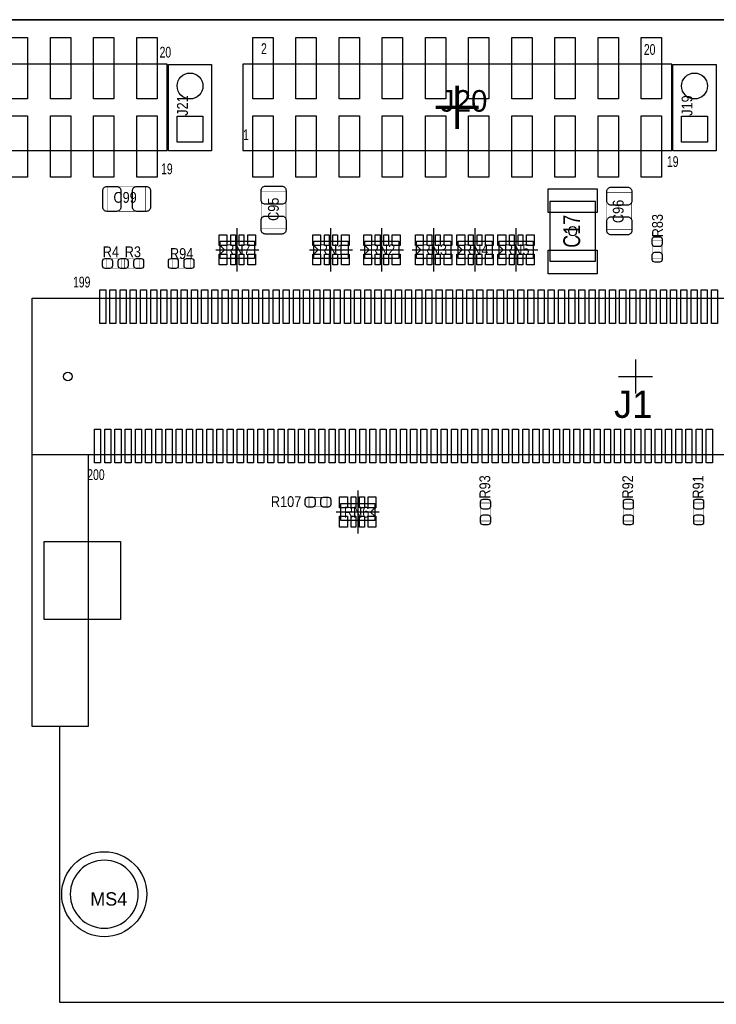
# Model space of a CAD drawing. Extents: x -1 to 170, y -5 to 90.
# Tile 4 of 9: x 58 to 99, y 32 to 90. Entities that reach past the tile are written whole.
import ezdxf
from ezdxf.enums import TextEntityAlignment as Align

# ---------------------------------------------------------------- set-up
doc = ezdxf.new("R2010")
doc.units = 0
for name, color, linetype in [('BG_OUTLINE', 3, 'CONTINUOUS'), ('PG_ASSEMBLY_TOP', 140, 'CONTINUOUS'), ('PG_BODY_CENTER', 211, 'CONTINUOUS'), ('PIN_BOTTOM', 2, 'CONTINUOUS'), ('PIN_TOP', 160, 'CONTINUOUS'), ('RD_ASSEMBLY_TOP', 140, 'CONTINUOUS')]:
    doc.layers.add(name, color=color, linetype=linetype)

msp = doc.modelspace()

# ---------------------------------------------------------------- linework, layer by layer
at = {"layer": 'BG_OUTLINE'}
msp.add_lwpolyline([(169.926, 89.662), (0, 89.662)], dxfattribs=at)
msp.add_lwpolyline([(169.926, 89.662), (0, 89.662)], dxfattribs=at)
msp.add_lwpolyline([(0, 89.662), (169.926, 89.662), (169.926, 78.882748), (164.405818, 78.882748), (164.406072, 78.882748, 0.414139), (163.40582, 77.88275), (163.40582, 77.125068, 0.414205), (164.405818, 76.12507), (164.405564, 76.124816), (169.926, 76.12507), (169.926, 50.868072), (164.405818, 50.868072, 0.414212), (163.40582, 49.868074), (163.40582, 49.110392, 0.414205), (164.405818, 48.110394), (169.926, 48.110394), (169.926, 0), (0, 0)], format="xyb", dxfattribs=at)
at = {"layer": 'PG_ASSEMBLY_TOP'}
for points in [[(41.514776, 81.9658), (66.762376, 81.9658), (66.762376, 87.0458), (41.514776, 87.0458), (41.514776, 81.9658)], [(71.207376, 81.9658), (96.454976, 81.9658), (96.454976, 87.0458), (71.207376, 87.0458), (71.207376, 81.9658)], [(69.8881, 76.6318), (71.8947, 76.6318), (71.8947, 75.6158), (69.8881, 75.6158), (69.8881, 76.6318)], [(75.3999, 76.6318), (77.4065, 76.6318), (77.4065, 75.6158), (75.3999, 75.6158), (75.3999, 76.6318)], [(78.3971, 76.6318), (80.4037, 76.6318), (80.4037, 75.6158), (78.3971, 75.6158), (78.3971, 76.6318)], [(81.4451, 76.6318), (83.4517, 76.6318), (83.4517, 75.6158), (81.4451, 75.6158), (81.4451, 76.6318)], [(83.8835, 76.6318), (85.8901, 76.6318), (85.8901, 75.6158), (83.8835, 75.6158), (83.8835, 76.6318)], [(86.2965, 76.6318), (88.3031, 76.6318), (88.3031, 75.6158), (86.2965, 75.6158), (86.2965, 76.6318)], [(70.13702, 76.1238), (69.88302, 76.3778)], [(70.13702, 76.1238), (69.88302, 75.8698)], [(75.64882, 76.1238), (75.39482, 76.3778)], [(75.64882, 76.1238), (75.39482, 75.8698)], [(78.64602, 76.1238), (78.39202, 76.3778)], [(78.64602, 76.1238), (78.39202, 75.8698)], [(81.69402, 76.1238), (81.44002, 76.3778)], [(81.69402, 76.1238), (81.44002, 75.8698)], [(84.13242, 76.1238), (83.87842, 76.3778)], [(84.13242, 76.1238), (83.87842, 75.8698)], [(86.54542, 76.1238), (86.29142, 76.3778)], [(86.54542, 76.1238), (86.29142, 75.8698)], [(62.120018, 64.08166), (62.120018, 48.081692), (58.82005, 48.081692), (58.82005, 73.28154), (126.520194, 73.28154)], [(58.82005, 64.08166), (129.820162, 64.08166)], [(78.9813, 60.198), (76.9747, 60.198), (76.9747, 61.214), (78.9813, 61.214), (78.9813, 60.198)], [(78.73238, 60.706), (78.98638, 60.96)], [(78.73238, 60.706), (78.98638, 60.452)], [(60.42025, 48.081692), (60.42025, 31.87954), (128.219962, 31.87954), (128.219962, 48.081692)]]:
    msp.add_lwpolyline(points, dxfattribs=at)
for points in [[(69.378576, 81.9531), (66.838576, 81.9531), (66.838576, 87.0331), (69.378576, 87.0331)], [(99.071176, 81.9531), (96.531176, 81.9531), (96.531176, 87.0331), (99.071176, 87.0331)], [(91.97721, 75.46594), (91.97721, 78.96606), (89.27719, 78.96606), (89.27719, 75.46594)]]:
    msp.add_lwpolyline(points, close=True, dxfattribs=at)
at = {"layer": 'PG_ASSEMBLY_TOP', "const_width": 0.024892}
for points in [[(63.27775, 78.391004), (63.27775, 79.850996), (65.477898, 79.850996), (65.477898, 78.391004), (63.27775, 78.391004)], [(72.295004, 79.560674), (73.754996, 79.560674), (73.754996, 77.360526), (72.295004, 77.360526), (72.295004, 79.560674)], [(92.640404, 79.509874), (94.100396, 79.509874), (94.100396, 77.309726), (92.640404, 77.309726), (92.640404, 79.509874)], [(95.325692, 76.679298), (95.885508, 76.679298), (95.885508, 75.619102), (95.325692, 75.619102), (95.325692, 76.679298)], [(63.17996, 75.04176), (63.17996, 75.601576), (64.240156, 75.601576), (64.240156, 75.04176), (63.17996, 75.04176)], [(64.099948, 75.04176), (64.099948, 75.601576), (65.160144, 75.601576), (65.160144, 75.04176), (64.099948, 75.04176)], [(68.119498, 75.601576), (68.119498, 75.04176), (67.059302, 75.04176), (67.059302, 75.601576), (68.119498, 75.601576)], [(75.111102, 61.010292), (75.111102, 61.570108), (76.171298, 61.570108), (76.171298, 61.010292), (75.111102, 61.010292)], [(85.776308, 60.175902), (85.216492, 60.175902), (85.216492, 61.236098), (85.776308, 61.236098), (85.776308, 60.175902)], [(94.183708, 60.175902), (93.623892, 60.175902), (93.623892, 61.236098), (94.183708, 61.236098), (94.183708, 60.175902)], [(98.323908, 60.175902), (97.764092, 60.175902), (97.764092, 61.236098), (98.323908, 61.236098), (98.323908, 60.175902)]]:
    msp.add_lwpolyline(points, dxfattribs=at)
at = {"layer": 'PG_ASSEMBLY_TOP'}
msp.add_lwpolyline([(65.060322, 38.227508, 1), (61.06033, 38.227508, 1)], format="xyb", close=True, dxfattribs=at)
at = {"layer": 'PG_BODY_CENTER', "const_width": 0.2032}
for points in [[(83.831176, 83.2358), (83.831176, 85.7758)], [(82.561176, 84.5058), (85.101176, 84.5058)]]:
    msp.add_lwpolyline(points, dxfattribs=at)
at = {"layer": 'PG_BODY_CENTER'}
for points in [[(70.8914, 74.8538), (70.8914, 77.3938)], [(76.4032, 74.8538), (76.4032, 77.3938)], [(79.4004, 74.8538), (79.4004, 77.3938)], [(82.4484, 74.8538), (82.4484, 77.3938)], [(84.8868, 74.8538), (84.8868, 77.3938)], [(87.2998, 74.8538), (87.2998, 77.3938)], [(69.6214, 76.1238), (72.1614, 76.1238)], [(75.1332, 76.1238), (77.6732, 76.1238)], [(78.1304, 76.1238), (80.6704, 76.1238)], [(81.1784, 76.1238), (83.7184, 76.1238)], [(83.6168, 76.1238), (86.1568, 76.1238)], [(86.0298, 76.1238), (88.5698, 76.1238)], [(94.320106, 69.681598), (94.320106, 67.681602)], [(93.320108, 68.6816), (95.320104, 68.6816)], [(77.978, 61.976), (77.978, 59.436)], [(79.248, 60.706), (76.708, 60.706)]]:
    msp.add_lwpolyline(points, dxfattribs=at)
msp.add_lwpolyline([(90.8812, 77.216, 1), (90.3732, 77.216, 1)], format="xyb", close=True, dxfattribs=at)
at = {"layer": 'PIN_BOTTOM'}
for points in [[(68.870576, 82.4611), (67.346576, 82.4611), (67.346576, 83.9851), (68.870576, 83.9851)], [(98.563176, 82.4611), (97.039176, 82.4611), (97.039176, 83.9851), (98.563176, 83.9851)]]:
    msp.add_lwpolyline(points, close=True, dxfattribs=at)
for centre, radius in [((68.108576, 85.7631), 0.762), ((97.801176, 85.7631), 0.762), ((60.920122, 68.6816), 0.254), ((63.060326, 38.227508), 2.499995)]:
    msp.add_circle(centre, radius, dxfattribs=at)
at = {"layer": 'PIN_TOP'}
for points in [[(57.351676, 85.0011), (57.351676, 88.6079), (58.545476, 88.6079), (58.545476, 85.0011)], [(59.891676, 85.0011), (59.891676, 88.6079), (61.085476, 88.6079), (61.085476, 85.0011)], [(62.431676, 85.0011), (62.431676, 88.6079), (63.625476, 88.6079), (63.625476, 85.0011)], [(64.971676, 85.0011), (64.971676, 88.6079), (66.165476, 88.6079), (66.165476, 85.0011)], [(71.804276, 85.0011), (71.804276, 88.6079), (72.998076, 88.6079), (72.998076, 85.0011)], [(74.344276, 85.0011), (74.344276, 88.6079), (75.538076, 88.6079), (75.538076, 85.0011)], [(76.884276, 85.0011), (76.884276, 88.6079), (78.078076, 88.6079), (78.078076, 85.0011)], [(79.424276, 85.0011), (79.424276, 88.6079), (80.618076, 88.6079), (80.618076, 85.0011)], [(81.964276, 85.0011), (81.964276, 88.6079), (83.158076, 88.6079), (83.158076, 85.0011)], [(84.504276, 85.0011), (84.504276, 88.6079), (85.698076, 88.6079), (85.698076, 85.0011)], [(87.044276, 85.0011), (87.044276, 88.6079), (88.238076, 88.6079), (88.238076, 85.0011)], [(89.584276, 85.0011), (89.584276, 88.6079), (90.778076, 88.6079), (90.778076, 85.0011)], [(92.124276, 85.0011), (92.124276, 88.6079), (93.318076, 88.6079), (93.318076, 85.0011)], [(94.664276, 85.0011), (94.664276, 88.6079), (95.858076, 88.6079), (95.858076, 85.0011)], [(57.351676, 80.4037), (57.351676, 84.0105), (58.545476, 84.0105), (58.545476, 80.4037)], [(59.891676, 80.4037), (59.891676, 84.0105), (61.085476, 84.0105), (61.085476, 80.4037)], [(62.431676, 80.4037), (62.431676, 84.0105), (63.625476, 84.0105), (63.625476, 80.4037)], [(64.971676, 80.4037), (64.971676, 84.0105), (66.165476, 84.0105), (66.165476, 80.4037)], [(68.870576, 82.4611), (67.346576, 82.4611), (67.346576, 83.9851), (68.870576, 83.9851)], [(71.804276, 80.4037), (71.804276, 84.0105), (72.998076, 84.0105), (72.998076, 80.4037)], [(74.344276, 80.4037), (74.344276, 84.0105), (75.538076, 84.0105), (75.538076, 80.4037)], [(76.884276, 80.4037), (76.884276, 84.0105), (78.078076, 84.0105), (78.078076, 80.4037)], [(79.424276, 80.4037), (79.424276, 84.0105), (80.618076, 84.0105), (80.618076, 80.4037)], [(81.964276, 80.4037), (81.964276, 84.0105), (83.158076, 84.0105), (83.158076, 80.4037)], [(84.504276, 80.4037), (84.504276, 84.0105), (85.698076, 84.0105), (85.698076, 80.4037)], [(87.044276, 80.4037), (87.044276, 84.0105), (88.238076, 84.0105), (88.238076, 80.4037)], [(89.584276, 80.4037), (89.584276, 84.0105), (90.778076, 84.0105), (90.778076, 80.4037)], [(92.124276, 80.4037), (92.124276, 84.0105), (93.318076, 84.0105), (93.318076, 80.4037)], [(94.664276, 80.4037), (94.664276, 84.0105), (95.858076, 84.0105), (95.858076, 80.4037)], [(98.563176, 82.4611), (97.039176, 82.4611), (97.039176, 83.9851), (98.563176, 83.9851)], [(89.177241, 79.716122), (92.077159, 79.716122), (92.077159, 78.316074), (89.177241, 78.316074)], [(69.824092, 76.3778), (69.824092, 77.0128), (70.281292, 77.0128), (70.281292, 76.3778)], [(70.502018, 76.3778), (70.502018, 77.0128), (70.781418, 77.0128), (70.781418, 76.3778)], [(71.002144, 76.3778), (71.002144, 77.0128), (71.281544, 77.0128), (71.281544, 76.3778)], [(71.50227, 76.3778), (71.50227, 77.0128), (71.95947, 77.0128), (71.95947, 76.3778)], [(75.335892, 76.3778), (75.335892, 77.0128), (75.793092, 77.0128), (75.793092, 76.3778)], [(76.013818, 76.3778), (76.013818, 77.0128), (76.293218, 77.0128), (76.293218, 76.3778)], [(76.513944, 76.3778), (76.513944, 77.0128), (76.793344, 77.0128), (76.793344, 76.3778)], [(77.01407, 76.3778), (77.01407, 77.0128), (77.47127, 77.0128), (77.47127, 76.3778)], [(78.333092, 76.3778), (78.333092, 77.0128), (78.790292, 77.0128), (78.790292, 76.3778)], [(79.011018, 76.3778), (79.011018, 77.0128), (79.290418, 77.0128), (79.290418, 76.3778)], [(79.511144, 76.3778), (79.511144, 77.0128), (79.790544, 77.0128), (79.790544, 76.3778)], [(80.01127, 76.3778), (80.01127, 77.0128), (80.46847, 77.0128), (80.46847, 76.3778)], [(81.381092, 76.3778), (81.381092, 77.0128), (81.838292, 77.0128), (81.838292, 76.3778)], [(82.059018, 76.3778), (82.059018, 77.0128), (82.338418, 77.0128), (82.338418, 76.3778)], [(82.559144, 76.3778), (82.559144, 77.0128), (82.838544, 77.0128), (82.838544, 76.3778)], [(83.05927, 76.3778), (83.05927, 77.0128), (83.51647, 77.0128), (83.51647, 76.3778)], [(83.819492, 76.3778), (83.819492, 77.0128), (84.276692, 77.0128), (84.276692, 76.3778)], [(84.497418, 76.3778), (84.497418, 77.0128), (84.776818, 77.0128), (84.776818, 76.3778)], [(84.997544, 76.3778), (84.997544, 77.0128), (85.276944, 77.0128), (85.276944, 76.3778)], [(85.49767, 76.3778), (85.49767, 77.0128), (85.95487, 77.0128), (85.95487, 76.3778)], [(86.232492, 76.3778), (86.232492, 77.0128), (86.689692, 77.0128), (86.689692, 76.3778)], [(86.910418, 76.3778), (86.910418, 77.0128), (87.189818, 77.0128), (87.189818, 76.3778)], [(87.410544, 76.3778), (87.410544, 77.0128), (87.689944, 77.0128), (87.689944, 76.3778)], [(87.91067, 76.3778), (87.91067, 77.0128), (88.36787, 77.0128), (88.36787, 76.3778)], [(69.82079, 75.2348), (69.82079, 75.8698), (70.27799, 75.8698), (70.27799, 75.2348)], [(70.501256, 75.2348), (70.501256, 75.8698), (70.780656, 75.8698), (70.780656, 75.2348)], [(71.001382, 75.2348), (71.001382, 75.8698), (71.280782, 75.8698), (71.280782, 75.2348)], [(71.501508, 75.2348), (71.501508, 75.8698), (71.958708, 75.8698), (71.958708, 75.2348)], [(75.33259, 75.2348), (75.33259, 75.8698), (75.78979, 75.8698), (75.78979, 75.2348)], [(76.013056, 75.2348), (76.013056, 75.8698), (76.292456, 75.8698), (76.292456, 75.2348)], [(76.513182, 75.2348), (76.513182, 75.8698), (76.792582, 75.8698), (76.792582, 75.2348)], [(77.013308, 75.2348), (77.013308, 75.8698), (77.470508, 75.8698), (77.470508, 75.2348)], [(78.32979, 75.2348), (78.32979, 75.8698), (78.78699, 75.8698), (78.78699, 75.2348)], [(79.010256, 75.2348), (79.010256, 75.8698), (79.289656, 75.8698), (79.289656, 75.2348)], [(79.510382, 75.2348), (79.510382, 75.8698), (79.789782, 75.8698), (79.789782, 75.2348)], [(80.010508, 75.2348), (80.010508, 75.8698), (80.467708, 75.8698), (80.467708, 75.2348)], [(81.37779, 75.2348), (81.37779, 75.8698), (81.83499, 75.8698), (81.83499, 75.2348)], [(82.058256, 75.2348), (82.058256, 75.8698), (82.337656, 75.8698), (82.337656, 75.2348)], [(82.558382, 75.2348), (82.558382, 75.8698), (82.837782, 75.8698), (82.837782, 75.2348)], [(83.058508, 75.2348), (83.058508, 75.8698), (83.515708, 75.8698), (83.515708, 75.2348)], [(83.81619, 75.2348), (83.81619, 75.8698), (84.27339, 75.8698), (84.27339, 75.2348)], [(84.496656, 75.2348), (84.496656, 75.8698), (84.776056, 75.8698), (84.776056, 75.2348)], [(84.996782, 75.2348), (84.996782, 75.8698), (85.276182, 75.8698), (85.276182, 75.2348)], [(85.496908, 75.2348), (85.496908, 75.8698), (85.954108, 75.8698), (85.954108, 75.2348)], [(86.22919, 75.2348), (86.22919, 75.8698), (86.68639, 75.8698), (86.68639, 75.2348)], [(86.909656, 75.2348), (86.909656, 75.8698), (87.189056, 75.8698), (87.189056, 75.2348)], [(87.409782, 75.2348), (87.409782, 75.8698), (87.689182, 75.8698), (87.689182, 75.2348)], [(87.909908, 75.2348), (87.909908, 75.8698), (88.367108, 75.8698), (88.367108, 75.2348)], [(89.177241, 76.115926), (92.077159, 76.115926), (92.077159, 74.715878), (89.177241, 74.715878)], [(62.792356, 71.791068), (62.792356, 73.772268), (63.147956, 73.772268), (63.147956, 71.791068)], [(63.392304, 71.791068), (63.392304, 73.772268), (63.747904, 73.772268), (63.747904, 71.791068)], [(63.992252, 71.791068), (63.992252, 73.772268), (64.347852, 73.772268), (64.347852, 71.791068)], [(64.5922, 71.791068), (64.5922, 73.772268), (64.9478, 73.772268), (64.9478, 71.791068)], [(65.192402, 71.791068), (65.192402, 73.772268), (65.548002, 73.772268), (65.548002, 71.791068)], [(65.79235, 71.791068), (65.79235, 73.772268), (66.14795, 73.772268), (66.14795, 71.791068)], [(66.392298, 71.791068), (66.392298, 73.772268), (66.747898, 73.772268), (66.747898, 71.791068)], [(66.992246, 71.791068), (66.992246, 73.772268), (67.347846, 73.772268), (67.347846, 71.791068)], [(67.592194, 71.791068), (67.592194, 73.772268), (67.947794, 73.772268), (67.947794, 71.791068)], [(68.192396, 71.791068), (68.192396, 73.772268), (68.547996, 73.772268), (68.547996, 71.791068)], [(68.792344, 71.791068), (68.792344, 73.772268), (69.147944, 73.772268), (69.147944, 71.791068)], [(69.392292, 71.791068), (69.392292, 73.772268), (69.747892, 73.772268), (69.747892, 71.791068)], [(69.99224, 71.791068), (69.99224, 73.772268), (70.34784, 73.772268), (70.34784, 71.791068)], [(70.592188, 71.791068), (70.592188, 73.772268), (70.947788, 73.772268), (70.947788, 71.791068)], [(71.19239, 71.791068), (71.19239, 73.772268), (71.54799, 73.772268), (71.54799, 71.791068)], [(71.792338, 71.791068), (71.792338, 73.772268), (72.147938, 73.772268), (72.147938, 71.791068)], [(72.392286, 71.791068), (72.392286, 73.772268), (72.747886, 73.772268), (72.747886, 71.791068)], [(72.992234, 71.791068), (72.992234, 73.772268), (73.347834, 73.772268), (73.347834, 71.791068)], [(73.592182, 71.791068), (73.592182, 73.772268), (73.947782, 73.772268), (73.947782, 71.791068)], [(74.192384, 71.791068), (74.192384, 73.772268), (74.547984, 73.772268), (74.547984, 71.791068)], [(74.792332, 71.791068), (74.792332, 73.772268), (75.147932, 73.772268), (75.147932, 71.791068)], [(75.39228, 71.791068), (75.39228, 73.772268), (75.74788, 73.772268), (75.74788, 71.791068)], [(75.992228, 71.791068), (75.992228, 73.772268), (76.347828, 73.772268), (76.347828, 71.791068)], [(76.592176, 71.791068), (76.592176, 73.772268), (76.947776, 73.772268), (76.947776, 71.791068)], [(77.192378, 71.791068), (77.192378, 73.772268), (77.547978, 73.772268), (77.547978, 71.791068)], [(77.792326, 71.791068), (77.792326, 73.772268), (78.147926, 73.772268), (78.147926, 71.791068)], [(78.392274, 71.791068), (78.392274, 73.772268), (78.747874, 73.772268), (78.747874, 71.791068)], [(78.992222, 71.791068), (78.992222, 73.772268), (79.347822, 73.772268), (79.347822, 71.791068)], [(79.59217, 71.791068), (79.59217, 73.772268), (79.94777, 73.772268), (79.94777, 71.791068)], [(80.192372, 71.791068), (80.192372, 73.772268), (80.547972, 73.772268), (80.547972, 71.791068)], [(80.79232, 71.791068), (80.79232, 73.772268), (81.14792, 73.772268), (81.14792, 71.791068)], [(81.392268, 71.791068), (81.392268, 73.772268), (81.747868, 73.772268), (81.747868, 71.791068)], [(81.992216, 71.791068), (81.992216, 73.772268), (82.347816, 73.772268), (82.347816, 71.791068)], [(82.592418, 71.791068), (82.592418, 73.772268), (82.948018, 73.772268), (82.948018, 71.791068)], [(83.192366, 71.791068), (83.192366, 73.772268), (83.547966, 73.772268), (83.547966, 71.791068)], [(83.792314, 71.791068), (83.792314, 73.772268), (84.147914, 73.772268), (84.147914, 71.791068)], [(84.392262, 71.791068), (84.392262, 73.772268), (84.747862, 73.772268), (84.747862, 71.791068)], [(84.99221, 71.791068), (84.99221, 73.772268), (85.34781, 73.772268), (85.34781, 71.791068)], [(85.592412, 71.791068), (85.592412, 73.772268), (85.948012, 73.772268), (85.948012, 71.791068)], [(86.19236, 71.791068), (86.19236, 73.772268), (86.54796, 73.772268), (86.54796, 71.791068)], [(86.792308, 71.791068), (86.792308, 73.772268), (87.147908, 73.772268), (87.147908, 71.791068)], [(87.392256, 71.791068), (87.392256, 73.772268), (87.747856, 73.772268), (87.747856, 71.791068)], [(87.992204, 71.791068), (87.992204, 73.772268), (88.347804, 73.772268), (88.347804, 71.791068)], [(88.592406, 71.791068), (88.592406, 73.772268), (88.948006, 73.772268), (88.948006, 71.791068)], [(89.192354, 71.791068), (89.192354, 73.772268), (89.547954, 73.772268), (89.547954, 71.791068)], [(89.792302, 71.791068), (89.792302, 73.772268), (90.147902, 73.772268), (90.147902, 71.791068)], [(90.39225, 71.791068), (90.39225, 73.772268), (90.74785, 73.772268), (90.74785, 71.791068)], [(90.992198, 71.791068), (90.992198, 73.772268), (91.347798, 73.772268), (91.347798, 71.791068)], [(91.5924, 71.791068), (91.5924, 73.772268), (91.948, 73.772268), (91.948, 71.791068)], [(92.192348, 71.791068), (92.192348, 73.772268), (92.547948, 73.772268), (92.547948, 71.791068)], [(92.792296, 71.791068), (92.792296, 73.772268), (93.147896, 73.772268), (93.147896, 71.791068)], [(93.392244, 71.791068), (93.392244, 73.772268), (93.747844, 73.772268), (93.747844, 71.791068)], [(93.992192, 71.791068), (93.992192, 73.772268), (94.347792, 73.772268), (94.347792, 71.791068)], [(94.592394, 71.791068), (94.592394, 73.772268), (94.947994, 73.772268), (94.947994, 71.791068)], [(95.192342, 71.791068), (95.192342, 73.772268), (95.547942, 73.772268), (95.547942, 71.791068)], [(95.79229, 71.791068), (95.79229, 73.772268), (96.14789, 73.772268), (96.14789, 71.791068)], [(96.392238, 71.791068), (96.392238, 73.772268), (96.747838, 73.772268), (96.747838, 71.791068)], [(96.99244, 71.791068), (96.99244, 73.772268), (97.34804, 73.772268), (97.34804, 71.791068)], [(97.592388, 71.791068), (97.592388, 73.772268), (97.947988, 73.772268), (97.947988, 71.791068)], [(98.192336, 71.791068), (98.192336, 73.772268), (98.547936, 73.772268), (98.547936, 71.791068)], [(98.792284, 71.791068), (98.792284, 73.772268), (99.147884, 73.772268), (99.147884, 71.791068)], [(62.492382, 63.590932), (62.492382, 65.572132), (62.847982, 65.572132), (62.847982, 63.590932)], [(63.09233, 63.590932), (63.09233, 65.572132), (63.44793, 65.572132), (63.44793, 63.590932)], [(63.692278, 63.590932), (63.692278, 65.572132), (64.047878, 65.572132), (64.047878, 63.590932)], [(64.292226, 63.590932), (64.292226, 65.572132), (64.647826, 65.572132), (64.647826, 63.590932)], [(64.892174, 63.590932), (64.892174, 65.572132), (65.247774, 65.572132), (65.247774, 63.590932)], [(65.492376, 63.590932), (65.492376, 65.572132), (65.847976, 65.572132), (65.847976, 63.590932)], [(66.092324, 63.590932), (66.092324, 65.572132), (66.447924, 65.572132), (66.447924, 63.590932)], [(66.692272, 63.590932), (66.692272, 65.572132), (67.047872, 65.572132), (67.047872, 63.590932)], [(67.29222, 63.590932), (67.29222, 65.572132), (67.64782, 65.572132), (67.64782, 63.590932)], [(67.892168, 63.590932), (67.892168, 65.572132), (68.247768, 65.572132), (68.247768, 63.590932)], [(68.49237, 63.590932), (68.49237, 65.572132), (68.84797, 65.572132), (68.84797, 63.590932)], [(69.092318, 63.590932), (69.092318, 65.572132), (69.447918, 65.572132), (69.447918, 63.590932)], [(69.692266, 63.590932), (69.692266, 65.572132), (70.047866, 65.572132), (70.047866, 63.590932)], [(70.292214, 63.590932), (70.292214, 65.572132), (70.647814, 65.572132), (70.647814, 63.590932)], [(70.892416, 63.590932), (70.892416, 65.572132), (71.248016, 65.572132), (71.248016, 63.590932)], [(71.492364, 63.590932), (71.492364, 65.572132), (71.847964, 65.572132), (71.847964, 63.590932)], [(72.092312, 63.590932), (72.092312, 65.572132), (72.447912, 65.572132), (72.447912, 63.590932)], [(72.69226, 63.590932), (72.69226, 65.572132), (73.04786, 65.572132), (73.04786, 63.590932)], [(73.292208, 63.590932), (73.292208, 65.572132), (73.647808, 65.572132), (73.647808, 63.590932)], [(73.89241, 63.590932), (73.89241, 65.572132), (74.24801, 65.572132), (74.24801, 63.590932)], [(74.492358, 63.590932), (74.492358, 65.572132), (74.847958, 65.572132), (74.847958, 63.590932)], [(75.092306, 63.590932), (75.092306, 65.572132), (75.447906, 65.572132), (75.447906, 63.590932)], [(75.692254, 63.590932), (75.692254, 65.572132), (76.047854, 65.572132), (76.047854, 63.590932)], [(76.292202, 63.590932), (76.292202, 65.572132), (76.647802, 65.572132), (76.647802, 63.590932)], [(76.892404, 63.590932), (76.892404, 65.572132), (77.248004, 65.572132), (77.248004, 63.590932)], [(77.492352, 63.590932), (77.492352, 65.572132), (77.847952, 65.572132), (77.847952, 63.590932)], [(78.0923, 63.590932), (78.0923, 65.572132), (78.4479, 65.572132), (78.4479, 63.590932)], [(78.692248, 63.590932), (78.692248, 65.572132), (79.047848, 65.572132), (79.047848, 63.590932)], [(79.292196, 63.590932), (79.292196, 65.572132), (79.647796, 65.572132), (79.647796, 63.590932)], [(79.892398, 63.590932), (79.892398, 65.572132), (80.247998, 65.572132), (80.247998, 63.590932)], [(80.492346, 63.590932), (80.492346, 65.572132), (80.847946, 65.572132), (80.847946, 63.590932)], [(81.092294, 63.590932), (81.092294, 65.572132), (81.447894, 65.572132), (81.447894, 63.590932)], [(81.692242, 63.590932), (81.692242, 65.572132), (82.047842, 65.572132), (82.047842, 63.590932)], [(82.29219, 63.590932), (82.29219, 65.572132), (82.64779, 65.572132), (82.64779, 63.590932)], [(82.892392, 63.590932), (82.892392, 65.572132), (83.247992, 65.572132), (83.247992, 63.590932)], [(83.49234, 63.590932), (83.49234, 65.572132), (83.84794, 65.572132), (83.84794, 63.590932)], [(84.092288, 63.590932), (84.092288, 65.572132), (84.447888, 65.572132), (84.447888, 63.590932)], [(84.692236, 63.590932), (84.692236, 65.572132), (85.047836, 65.572132), (85.047836, 63.590932)], [(85.292184, 63.590932), (85.292184, 65.572132), (85.647784, 65.572132), (85.647784, 63.590932)], [(85.892386, 63.590932), (85.892386, 65.572132), (86.247986, 65.572132), (86.247986, 63.590932)], [(86.492334, 63.590932), (86.492334, 65.572132), (86.847934, 65.572132), (86.847934, 63.590932)], [(87.092282, 63.590932), (87.092282, 65.572132), (87.447882, 65.572132), (87.447882, 63.590932)], [(87.69223, 63.590932), (87.69223, 65.572132), (88.04783, 65.572132), (88.04783, 63.590932)], [(88.292178, 63.590932), (88.292178, 65.572132), (88.647778, 65.572132), (88.647778, 63.590932)], [(88.89238, 63.590932), (88.89238, 65.572132), (89.24798, 65.572132), (89.24798, 63.590932)], [(89.492328, 63.590932), (89.492328, 65.572132), (89.847928, 65.572132), (89.847928, 63.590932)], [(90.092276, 63.590932), (90.092276, 65.572132), (90.447876, 65.572132), (90.447876, 63.590932)], [(90.692224, 63.590932), (90.692224, 65.572132), (91.047824, 65.572132), (91.047824, 63.590932)], [(91.292172, 63.590932), (91.292172, 65.572132), (91.647772, 65.572132), (91.647772, 63.590932)], [(91.892374, 63.590932), (91.892374, 65.572132), (92.247974, 65.572132), (92.247974, 63.590932)], [(92.492322, 63.590932), (92.492322, 65.572132), (92.847922, 65.572132), (92.847922, 63.590932)], [(93.09227, 63.590932), (93.09227, 65.572132), (93.44787, 65.572132), (93.44787, 63.590932)], [(93.692218, 63.590932), (93.692218, 65.572132), (94.047818, 65.572132), (94.047818, 63.590932)], [(94.29242, 63.590932), (94.29242, 65.572132), (94.64802, 65.572132), (94.64802, 63.590932)], [(94.892368, 63.590932), (94.892368, 65.572132), (95.247968, 65.572132), (95.247968, 63.590932)], [(95.492316, 63.590932), (95.492316, 65.572132), (95.847916, 65.572132), (95.847916, 63.590932)], [(96.092264, 63.590932), (96.092264, 65.572132), (96.447864, 65.572132), (96.447864, 63.590932)], [(96.692212, 63.590932), (96.692212, 65.572132), (97.047812, 65.572132), (97.047812, 63.590932)], [(97.292414, 63.590932), (97.292414, 65.572132), (97.648014, 65.572132), (97.648014, 63.590932)], [(97.892362, 63.590932), (97.892362, 65.572132), (98.247962, 65.572132), (98.247962, 63.590932)], [(98.49231, 63.590932), (98.49231, 65.572132), (98.84791, 65.572132), (98.84791, 63.590932)], [(77.367892, 61.595), (77.367892, 60.96), (76.910692, 60.96), (76.910692, 61.595)], [(77.868018, 61.595), (77.868018, 60.96), (77.588618, 60.96), (77.588618, 61.595)], [(78.368144, 61.595), (78.368144, 60.96), (78.088744, 60.96), (78.088744, 61.595)], [(79.04861, 61.595), (79.04861, 60.96), (78.59141, 60.96), (78.59141, 61.595)], [(77.36713, 60.452), (77.36713, 59.817), (76.90993, 59.817), (76.90993, 60.452)], [(77.867256, 60.452), (77.867256, 59.817), (77.587856, 59.817), (77.587856, 60.452)], [(78.367382, 60.452), (78.367382, 59.817), (78.087982, 59.817), (78.087982, 60.452)], [(79.045308, 60.452), (79.045308, 59.817), (78.588108, 59.817), (78.588108, 60.452)], [(59.522106, 54.382924), (59.522106, 58.980324), (64.017906, 58.980324), (64.017906, 54.382924)]]:
    msp.add_lwpolyline(points, close=True, dxfattribs=at)
for points in [[(63.222886, 79.856076), (63.782702, 79.856076, -0.414709), (64.032892, 79.605886), (64.032892, 78.636114, -0.414709), (63.782702, 78.385924), (63.222886, 78.385924, -0.414709), (62.972696, 78.636114), (62.972696, 79.605886, -0.414709)], [(65.532762, 78.385924), (64.972946, 78.385924, -0.414709), (64.722756, 78.636114), (64.722756, 79.605886, -0.414709), (64.972946, 79.856076), (65.532762, 79.856076, -0.414709), (65.782952, 79.605886), (65.782952, 78.636114, -0.414709)], [(73.760076, 79.615538), (73.760076, 79.055722, -0.414709), (73.509886, 78.805532), (72.540114, 78.805532, -0.414709), (72.289924, 79.055722), (72.289924, 79.615538, -0.414709), (72.540114, 79.865728), (73.509886, 79.865728, -0.414709)], [(94.105476, 79.564738), (94.105476, 79.004922, -0.414709), (93.855286, 78.754732), (92.885514, 78.754732, -0.414709), (92.635324, 79.004922), (92.635324, 79.564738, -0.414709), (92.885514, 79.814928), (93.855286, 79.814928, -0.414709)], [(72.289924, 77.305662), (72.289924, 77.865478, -0.414709), (72.540114, 78.115668), (73.509886, 78.115668, -0.414709), (73.760076, 77.865478), (73.760076, 77.305662, -0.414709), (73.509886, 77.055472), (72.540114, 77.055472, -0.414709)], [(92.635324, 77.254862), (92.635324, 77.814678, -0.414709), (92.885514, 78.064868), (93.855286, 78.064868, -0.414709), (94.105476, 77.814678), (94.105476, 77.254862, -0.414709), (93.855286, 77.004672), (92.885514, 77.004672, -0.414709)], [(95.895668, 76.749148), (95.895668, 76.46924, -0.414846), (95.745554, 76.319126), (95.465646, 76.319126, -0.414846), (95.315532, 76.46924), (95.315532, 76.749148, -0.414846), (95.465646, 76.899262), (95.745554, 76.899262, -0.414846)], [(95.315532, 75.549252), (95.315532, 75.82916, -0.414846), (95.465646, 75.979274), (95.745554, 75.979274, -0.414846), (95.895668, 75.82916), (95.895668, 75.549252, -0.414846), (95.745554, 75.399138), (95.465646, 75.399138, -0.414846)], [(63.11011, 75.611736), (63.390018, 75.611736, -0.414846), (63.540132, 75.461622), (63.540132, 75.181714, -0.414846), (63.390018, 75.0316), (63.11011, 75.0316, -0.414846), (62.959996, 75.181714), (62.959996, 75.461622, -0.414846)], [(64.030098, 75.611736), (64.310006, 75.611736, -0.414846), (64.46012, 75.461622), (64.46012, 75.181714, -0.414846), (64.310006, 75.0316), (64.030098, 75.0316, -0.414846), (63.879984, 75.181714), (63.879984, 75.461622, -0.414846)], [(64.310006, 75.0316), (64.030098, 75.0316, -0.414846), (63.879984, 75.181714), (63.879984, 75.461622, -0.414846), (64.030098, 75.611736), (64.310006, 75.611736, -0.414846), (64.46012, 75.461622), (64.46012, 75.181714, -0.414846)], [(65.229994, 75.0316), (64.950086, 75.0316, -0.414846), (64.799972, 75.181714), (64.799972, 75.461622, -0.414846), (64.950086, 75.611736), (65.229994, 75.611736, -0.414846), (65.380108, 75.461622), (65.380108, 75.181714, -0.414846)], [(66.989452, 75.611736), (67.26936, 75.611736, -0.414846), (67.419474, 75.461622), (67.419474, 75.181714, -0.414846), (67.26936, 75.0316), (66.989452, 75.0316, -0.414846), (66.839338, 75.181714), (66.839338, 75.461622, -0.414846)], [(68.189348, 75.0316), (67.90944, 75.0316, -0.414846), (67.759326, 75.181714), (67.759326, 75.461622, -0.414846), (67.90944, 75.611736), (68.189348, 75.611736, -0.414846), (68.339462, 75.461622), (68.339462, 75.181714, -0.414846)], [(75.041252, 61.580268), (75.32116, 61.580268, -0.414846), (75.471274, 61.430154), (75.471274, 61.150246, -0.414846), (75.32116, 61.000132), (75.041252, 61.000132, -0.414846), (74.891138, 61.150246), (74.891138, 61.430154, -0.414846)], [(76.241148, 61.000132), (75.96124, 61.000132, -0.414846), (75.811126, 61.150246), (75.811126, 61.430154, -0.414846), (75.96124, 61.580268), (76.241148, 61.580268, -0.414846), (76.391262, 61.430154), (76.391262, 61.150246, -0.414846)], [(85.786468, 61.305948), (85.786468, 61.02604, -0.414846), (85.636354, 60.875926), (85.356446, 60.875926, -0.414846), (85.206332, 61.02604), (85.206332, 61.305948, -0.414846), (85.356446, 61.456062), (85.636354, 61.456062, -0.414846)], [(94.193868, 61.305948), (94.193868, 61.02604, -0.414846), (94.043754, 60.875926), (93.763846, 60.875926, -0.414846), (93.613732, 61.02604), (93.613732, 61.305948, -0.414846), (93.763846, 61.456062), (94.043754, 61.456062, -0.414846)], [(98.334068, 61.305948), (98.334068, 61.02604, -0.414846), (98.183954, 60.875926), (97.904046, 60.875926, -0.414846), (97.753932, 61.02604), (97.753932, 61.305948, -0.414846), (97.904046, 61.456062), (98.183954, 61.456062, -0.414846)], [(85.206332, 60.106052), (85.206332, 60.38596, -0.414846), (85.356446, 60.536074), (85.636354, 60.536074, -0.414846), (85.786468, 60.38596), (85.786468, 60.106052, -0.414846), (85.636354, 59.955938), (85.356446, 59.955938, -0.414846)], [(93.613732, 60.106052), (93.613732, 60.38596, -0.414846), (93.763846, 60.536074), (94.043754, 60.536074, -0.414846), (94.193868, 60.38596), (94.193868, 60.106052, -0.414846), (94.043754, 59.955938), (93.763846, 59.955938, -0.414846)], [(97.753932, 60.106052), (97.753932, 60.38596, -0.414846), (97.904046, 60.536074), (98.183954, 60.536074, -0.414846), (98.334068, 60.38596), (98.334068, 60.106052, -0.414846), (98.183954, 59.955938), (97.904046, 59.955938, -0.414846)]]:
    msp.add_lwpolyline(points, format="xyb", close=True, dxfattribs=at)
for centre, radius in [((68.108576, 85.7631), 0.762), ((97.801176, 85.7631), 0.762), ((60.920122, 68.6816), 0.254), ((63.060326, 38.227508), 2.499995)]:
    msp.add_circle(centre, radius, dxfattribs=at)

# ---------------------------------------------------------------- texts
at = {"layer": 'PG_ASSEMBLY_TOP', "width": 0.72}
for s, p in [('20', (66.317876, 87.43442)), ('2', (72.2884, 87.6427)), ('20', (94.8182, 87.5919)), ('1', (71.232776, 82.58302)), ('19', (66.406776, 80.5688)), ('19', (96.175576, 81.0006)), ('199', (61.223906, 73.914)), ('200', (62.062106, 62.5856))]:
    msp.add_text(s, height=0.635, dxfattribs=at).set_placement(p)
at = {"layer": 'RD_ASSEMBLY_TOP', "width": 0.88}
for s, p in [('J21', (67.981576, 84.0105)), ('J19', (97.674176, 84.0105))]:
    msp.add_text(s, height=0.635, rotation=90, dxfattribs=at).set_placement(p)
at = {"layer": 'RD_ASSEMBLY_TOP'}
for s, height, width, p in [('J20', 1.27, 1.02, (82.815176, 84.2518)), ('RN7', 0.635, 0.88, (70.1802, 75.819)), ('RN1', 0.635, 0.88, (75.692, 75.819)), ('RN2', 0.635, 0.88, (78.6892, 75.819)), ('RN3', 0.635, 0.88, (81.7372, 75.819)), ('RN4', 0.635, 0.88, (84.1756, 75.819)), ('RN5', 0.635, 0.88, (86.5886, 75.819)), ('RN6', 0.635, 0.88, (77.1652, 60.3758))]:
    msp.add_text(s, height=height, dxfattribs=dict(at, width=width)).set_placement(p)
at = {"layer": 'RD_ASSEMBLY_TOP', "width": 0.88}
for s, p in [('C99', (64.2874, 78.8924)), ('R4', (63.4492, 75.692)), ('R3', (64.7446, 75.692)), ('R94', (67.6148, 75.5904)), ('R107', (73.7616, 60.9981))]:
    msp.add_text(s, height=0.635, dxfattribs=at).set_placement(p, align=Align.CENTER)
at = {"layer": 'RD_ASSEMBLY_TOP'}
for s, height, width, p in [('C95', 0.635, 0.88, (73.3298, 78.5114)), ('C96', 0.635, 0.88, (93.6244, 78.3844)), ('C17', 0.9906, 0.794872, (91.065858, 77.216)), ('R83', 0.635, 0.88, (95.9358, 77.5462)), ('R93', 0.635, 0.88, (85.7758, 62.1792)), ('R92', 0.635, 0.88, (94.1832, 62.1792)), ('R91', 0.635, 0.88, (98.3234, 62.1792))]:
    msp.add_text(s, height=height, rotation=90, dxfattribs=dict(at, width=width)).set_placement(p, align=Align.CENTER)
msp.add_text('J1', height=1.6002, dxfattribs=at).set_placement((94.190058, 66.241676), align=Align.CENTER)
msp.add_text('MS4', height=0.7874, dxfattribs=at).set_placement((62.2427, 37.5539))

doc.saveas('drawing.dxf')
